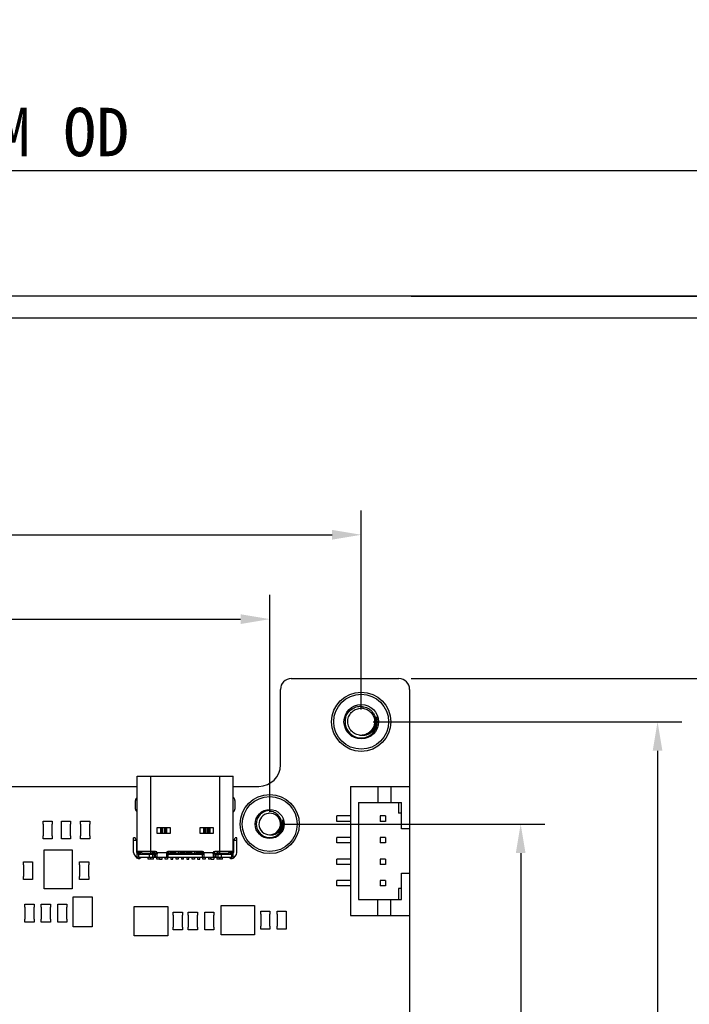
# Model space of a CAD drawing. Header units: millimetres. Extents: x 693 to 1326, y -348 to -145.
# Tile 7 of 8: x 1198 to 1261, y -250 to -158. Entities that reach past the tile are written whole.
import ezdxf

# ---------------------------------------------------------------- set-up
doc = ezdxf.new("R2010")
doc.units = ezdxf.units.MM
doc.header["$LTSCALE"] = 30.734
doc.header["$PDMODE"] = 3
doc.header["$PDSIZE"] = 0.3125
doc.layers.get('0').update_dxf_attribs({"linetype": 'CONTINUOUS'})
doc.layers.get('Defpoints').update_dxf_attribs({"linetype": 'CONTINUOUS'})
doc.layers.add('Dim', color=6, linetype='CONTINUOUS', lineweight=13)
doc.styles.get("Standard").update_dxf_attribs({"font": 'simsun.ttc', "width": 0.8})
doc.styles.add('宋体', font='txt')
doc.dimstyles.new('ISO-25_WS', dxfattribs={"dimscale": 1.8, "dimtxt": 2.5, "dimasz": 1.5, "dimexe": 1.25, "dimexo": 0.625, "dimtad": 1, "dimdsep": 46, "dimtxsty": 'STANDARD', "dimcen": 2.5, "dimadec": 0, "dimazin": 0, "dimtfac": 1, "dimtmove": 0, "dimatfit": 3, "dimfxl": 1, "dimtolj": 1, "dimtzin": 0, "dimarcsym": 0})

# ---------------------------------------------------------------- blocks, each defined once
blk = doc.blocks.new('*D150')
at = {"layer": 'Defpoints', "color": 0}
for p in [(1230.056, -206.22), (1135.056, -223.578), (1230.056, -223.576)]:
    blk.add_point(p, dxfattribs=at)
at = {"layer": 'Dim', "color": 0, "lineweight": -2}
for p, q in [((1135.056, -222.453), (1135.056, -203.97)), ((1230.056, -222.451), (1230.056, -203.97)), ((1137.756, -206.22), (1227.356, -206.22))]:
    blk.add_line(p, q, dxfattribs=at)
at = {"layer": 'Dim', "color": 0}
for points in [[(1137.756, -205.77), (1137.756, -206.67), (1135.056, -206.22)], [(1227.356, -206.67), (1227.356, -205.77), (1230.056, -206.22)]]:
    blk.add_solid(points, dxfattribs=at)
at = {"layer": 'Dim', "color": 0, "insert": (1182.556, -202.895), "char_height": 4.5, "attachment_point": 5}
blk.add_mtext('\\A1;95', dxfattribs=at)
blk = doc.blocks.new('*D151')
at = {"layer": 'Defpoints', "color": 0}
for p in [(1221.556, -214.054), (1163.556, -233.078), (1221.556, -233.078)]:
    blk.add_point(p, dxfattribs=at)
at = {"layer": 'Dim', "color": 0, "lineweight": -2}
for p, q in [((1163.556, -231.953), (1163.556, -211.804)), ((1221.556, -231.953), (1221.556, -211.804)), ((1166.256, -214.054), (1218.856, -214.054))]:
    blk.add_line(p, q, dxfattribs=at)
at = {"layer": 'Dim', "color": 0}
for points in [[(1166.256, -213.604), (1166.256, -214.504), (1163.556, -214.054)], [(1218.856, -214.504), (1218.856, -213.604), (1221.556, -214.054)]]:
    blk.add_solid(points, dxfattribs=at)
at = {"layer": 'Dim', "color": 0, "insert": (1192.556, -210.73), "char_height": 4.5, "attachment_point": 5}
blk.add_mtext('\\A1;58', dxfattribs=at)
blk = doc.blocks.new('*D152')
at = {"layer": 'Defpoints', "color": 0}
for p in [(1230.056, -223.578), (1230.056, -291.578), (1257.585, -291.578)]:
    blk.add_point(p, dxfattribs=at)
at = {"layer": 'Dim', "color": 0, "lineweight": -2}
for p, q in [((1231.181, -223.578), (1259.835, -223.578)), ((1257.585, -226.278), (1257.585, -288.878)), ((1231.181, -291.578), (1259.835, -291.578))]:
    blk.add_line(p, q, dxfattribs=at)
at = {"layer": 'Dim', "color": 0}
for points in [[(1258.035, -226.278), (1257.135, -226.278), (1257.585, -223.578)], [(1257.135, -288.878), (1258.035, -288.878), (1257.585, -291.578)]]:
    blk.add_solid(points, dxfattribs=at)
at = {"layer": 'Dim', "color": 0, "insert": (1254.26, -258.419), "char_height": 4.5, "attachment_point": 5, "rotation": 90}
blk.add_mtext('\\A1;68', dxfattribs=at)
blk = doc.blocks.new('*D153')
at = {"layer": 'Defpoints', "color": 0}
for p in [(1221.556, -233.078), (1221.556, -282.078), (1244.869, -282.078)]:
    blk.add_point(p, dxfattribs=at)
at = {"layer": 'Dim', "color": 0, "lineweight": -2}
for p, q in [((1222.681, -233.078), (1247.119, -233.078)), ((1244.869, -235.778), (1244.869, -279.378)), ((1222.681, -282.078), (1247.119, -282.078))]:
    blk.add_line(p, q, dxfattribs=at)
at = {"layer": 'Dim', "color": 0}
for points in [[(1245.319, -235.778), (1244.419, -235.778), (1244.869, -233.078)], [(1244.419, -279.378), (1245.319, -279.378), (1244.869, -282.078)]]:
    blk.add_solid(points, dxfattribs=at)
at = {"layer": 'Dim', "color": 0, "insert": (1241.544, -257.578), "char_height": 4.5, "attachment_point": 5, "rotation": 90}
blk.add_mtext('\\A1;49', dxfattribs=at)
blk = doc.blocks.new('*D161')
at = {"layer": 'Defpoints', "color": 0}
for p in [(1065.456, -172.413), (1065.456, -186.078), (1294.056, -186.078)]:
    blk.add_point(p, dxfattribs=at)
at = {"layer": 'Dim', "color": 0, "lineweight": -2}
for p, q in [((1065.456, -184.953), (1065.456, -170.163)), ((1294.056, -184.953), (1294.056, -170.163)), ((1291.356, -172.413), (1068.156, -172.413))]:
    blk.add_line(p, q, dxfattribs=at)
at = {"layer": 'Dim', "color": 0}
for points in [[(1068.156, -171.963), (1068.156, -172.863), (1065.456, -172.413)], [(1291.356, -172.863), (1291.356, -171.963), (1294.056, -172.413)]]:
    blk.add_solid(points, dxfattribs=at)
at = {"layer": 'Dim', "color": 0, "insert": (1182.479, -168.862), "char_height": 4.5, "attachment_point": 5, "style": '宋体'}
blk.add_mtext('\\A1;228.6%%P0.2 LCM OD', dxfattribs=at)
blk = doc.blocks.new('*D167')
at = {"layer": 'Defpoints', "color": 0}
for p in [(1233.556, -219.578), (1233.556, -295.578), (1269.012, -295.578)]:
    blk.add_point(p, dxfattribs=at)
at = {"layer": 'Dim', "color": 0, "lineweight": -2}
for p, q in [((1234.681, -219.578), (1271.262, -219.578)), ((1269.012, -222.278), (1269.012, -292.878)), ((1234.681, -295.578), (1271.262, -295.578))]:
    blk.add_line(p, q, dxfattribs=at)
at = {"layer": 'Dim', "color": 0}
for points in [[(1269.462, -222.278), (1268.562, -222.278), (1269.012, -219.578)], [(1268.562, -292.878), (1269.462, -292.878), (1269.012, -295.578)]]:
    blk.add_solid(points, dxfattribs=at)
at = {"layer": 'Dim', "color": 0, "insert": (1265.688, -257.578), "char_height": 4.5, "attachment_point": 5, "rotation": 90}
blk.add_mtext('\\A1;76', dxfattribs=at)
blk = doc.blocks.new('*D171')
at = {"layer": 'Defpoints', "color": 0}
for p in [(1233.556, -184.078), (1269.012, -184.078), (1233.556, -219.578)]:
    blk.add_point(p, dxfattribs=at)
at = {"layer": 'Dim', "color": 0, "lineweight": -2}
for p, q in [((1234.681, -184.078), (1271.262, -184.078)), ((1269.012, -216.878), (1269.012, -186.778)), ((1234.681, -219.578), (1271.262, -219.578))]:
    blk.add_line(p, q, dxfattribs=at)
at = {"layer": 'Dim', "color": 0}
for points in [[(1269.462, -186.778), (1268.562, -186.778), (1269.012, -184.078)], [(1268.562, -216.878), (1269.462, -216.878), (1269.012, -219.578)]]:
    blk.add_solid(points, dxfattribs=at)
at = {"layer": 'Dim', "color": 0, "insert": (1265.688, -201.828), "char_height": 4.5, "attachment_point": 5, "rotation": 90}
blk.add_mtext('\\A1;35.5', dxfattribs=at)

msp = doc.modelspace()

# ---------------------------------------------------------------- linework, layer by layer
at = {"color": 7, "linetype": 'Continuous'}
for p, q in [((1300.036, -184.078), (1065.036, -184.078)), ((1065.456, -186.078), (1294.056, -186.078)), ((1223.556, -219.578), (1233.556, -219.578)), ((1222.556, -227.578), (1222.556, -220.578)), ((1234.556, -220.578), (1234.556, -294.578)), ((1209.234, -236.148), (1209.234, -228.638)), ((1209.234, -228.638), (1218.174, -228.638)), ((1210.514, -235.818), (1210.514, -228.638)), ((1216.894, -228.638), (1216.894, -235.818)), ((1218.174, -236.148), (1218.174, -228.638)), ((1144.556, -229.578), (1209.234, -229.578)), ((1218.174, -229.578), (1220.556, -229.578)), ((1229.056, -229.578), (1234.556, -229.578)), ((1229.056, -229.578), (1229.056, -241.578)), ((1231.615, -229.578), (1231.615, -231.078)), ((1232.814, -229.578), (1232.814, -231.078)), ((1209.084, -231.688), (1209.084, -230.887)), ((1218.324, -230.887), (1218.324, -231.688)), ((1229.806, -231.078), (1233.806, -231.078)), ((1229.806, -231.078), (1229.806, -240.078)), ((1233.506, -231.078), (1233.506, -232.078)), ((1233.806, -233.521), (1233.806, -231.078)), ((1221.556, -231.828), (1221.556, -231.899)), ((1233.806, -232.078), (1233.506, -232.078)), ((1200.503, -233.083), (1200.503, -232.808)), ((1200.503, -232.808), (1201.353, -232.808)), ((1200.528, -233.083), (1200.503, -233.083)), ((1200.528, -234.179), (1200.528, -233.083)), ((1201.328, -233.083), (1201.328, -234.179)), ((1201.353, -233.083), (1201.328, -233.083)), ((1201.353, -232.808), (1201.353, -233.083)), ((1202.197, -233.083), (1202.197, -232.808)), ((1202.197, -232.808), (1203.047, -232.808)), ((1202.222, -233.083), (1202.197, -233.083)), ((1202.222, -234.18), (1202.222, -233.083)), ((1203.022, -233.083), (1203.022, -234.18)), ((1203.047, -233.083), (1203.022, -233.083)), ((1203.047, -232.808), (1203.047, -233.083)), ((1203.989, -233.083), (1203.989, -232.808)), ((1203.989, -232.808), (1204.839, -232.808)), ((1204.014, -233.083), (1203.989, -233.083)), ((1204.014, -234.179), (1204.014, -233.083)), ((1204.814, -233.083), (1204.814, -234.179)), ((1204.839, -233.083), (1204.814, -233.083)), ((1204.839, -232.808), (1204.839, -233.083)), ((1229.056, -232.328), (1227.806, -232.328)), ((1227.806, -232.828), (1227.806, -232.328)), ((1229.056, -232.828), (1227.806, -232.828)), ((1232.306, -232.328), (1231.806, -232.328)), ((1231.806, -232.328), (1231.806, -232.828)), ((1232.306, -232.828), (1231.806, -232.828)), ((1232.306, -232.328), (1232.306, -232.828)), ((1211.064, -233.418), (1211.064, -233.918)), ((1212.344, -233.418), (1211.064, -233.418)), ((1211.064, -233.918), (1212.344, -233.918)), ((1211.43, -233.918), (1211.43, -233.418)), ((1211.518, -233.918), (1211.518, -233.418)), ((1211.61, -233.418), (1211.61, -233.918)), ((1211.798, -233.918), (1211.798, -233.418)), ((1211.889, -233.418), (1211.889, -233.918)), ((1211.978, -233.418), (1211.978, -233.918)), ((1212.344, -233.918), (1212.344, -233.418)), ((1216.344, -233.418), (1215.064, -233.418)), ((1215.064, -233.418), (1215.064, -233.918)), ((1215.064, -233.918), (1216.344, -233.918)), ((1215.43, -233.918), (1215.43, -233.418)), ((1215.518, -233.918), (1215.518, -233.418)), ((1215.61, -233.418), (1215.61, -233.918)), ((1215.798, -233.918), (1215.798, -233.418)), ((1215.889, -233.418), (1215.889, -233.918)), ((1215.978, -233.418), (1215.978, -233.918)), ((1216.344, -233.918), (1216.344, -233.418)), ((1234.556, -233.521), (1233.806, -233.521)), ((1200.503, -234.454), (1200.503, -234.179)), ((1200.503, -234.179), (1200.528, -234.179)), ((1201.353, -234.454), (1200.503, -234.454)), ((1201.328, -234.179), (1201.353, -234.179)), ((1201.353, -234.179), (1201.353, -234.454)), ((1202.197, -234.455), (1202.197, -234.18)), ((1202.197, -234.18), (1202.222, -234.18)), ((1203.047, -234.455), (1202.197, -234.455)), ((1203.022, -234.18), (1203.047, -234.18)), ((1203.047, -234.18), (1203.047, -234.455)), ((1203.989, -234.454), (1203.989, -234.179)), ((1203.989, -234.179), (1204.014, -234.179)), ((1204.839, -234.454), (1203.989, -234.454)), ((1204.814, -234.179), (1204.839, -234.179)), ((1204.839, -234.179), (1204.839, -234.454)), ((1208.914, -235.718), (1208.914, -234.368)), ((1209.064, -234.368), (1208.914, -234.368)), ((1208.914, -234.568), (1209.164, -234.568)), ((1209.214, -234.668), (1209.064, -234.368)), ((1209.214, -235.718), (1209.214, -234.668)), ((1209.234, -234.798), (1209.214, -234.798)), ((1209.214, -234.948), (1209.234, -234.948)), ((1218.194, -234.798), (1218.174, -234.798)), ((1218.174, -234.948), (1218.194, -234.948)), ((1218.194, -234.668), (1218.344, -234.368)), ((1218.194, -234.668), (1218.194, -235.718)), ((1218.244, -234.568), (1218.494, -234.568)), ((1218.494, -234.368), (1218.344, -234.368)), ((1218.494, -235.718), (1218.494, -234.368)), ((1229.056, -234.328), (1227.806, -234.328)), ((1227.806, -234.828), (1227.806, -234.328)), ((1229.056, -234.828), (1227.806, -234.828)), ((1232.306, -234.328), (1231.806, -234.328)), ((1231.806, -234.328), (1231.806, -234.828)), ((1232.306, -234.828), (1231.806, -234.828)), ((1232.306, -234.328), (1232.306, -234.828)), ((1200.602, -239.08), (1200.602, -235.48)), ((1200.602, -235.48), (1203.202, -235.48)), ((1203.202, -235.48), (1203.202, -239.08)), ((1209.234, -235.668), (1209.384, -235.818)), ((1210.954, -235.618), (1209.25, -235.618)), ((1209.534, -235.718), (1209.284, -235.718)), ((1209.364, -235.868), (1210.954, -235.868)), ((1209.384, -236.168), (1209.384, -235.818)), ((1209.384, -235.818), (1209.534, -235.818)), ((1209.534, -235.754), (1209.534, -235.718)), ((1209.534, -235.754), (1209.534, -235.868)), ((1209.554, -235.618), (1209.754, -235.818)), ((1209.684, -235.748), (1209.684, -235.868)), ((1211.098, -235.818), (1209.754, -235.818)), ((1210.104, -235.868), (1210.104, -235.818)), ((1210.364, -235.868), (1210.364, -236.168)), ((1210.641, -235.618), (1210.641, -235.818)), ((1210.671, -235.618), (1210.671, -235.818)), ((1210.685, -236.168), (1210.685, -235.868)), ((1210.784, -235.618), (1210.784, -235.818)), ((1210.826, -235.868), (1210.826, -236.168)), ((1210.844, -235.818), (1210.844, -235.618)), ((1210.954, -236.168), (1210.954, -235.868)), ((1210.964, -235.619), (1210.964, -235.818)), ((1211.024, -235.818), (1211.024, -235.637)), ((1211.024, -235.718), (1211.963, -235.718)), ((1211.104, -236.142), (1211.104, -235.768)), ((1211.954, -235.768), (1211.954, -236.168)), ((1215.454, -235.818), (1211.954, -235.818)), ((1211.954, -235.868), (1215.454, -235.868)), ((1212.084, -235.818), (1212.084, -235.621)), ((1215.304, -235.618), (1212.104, -235.618)), ((1212.104, -235.868), (1212.104, -236.168)), ((1212.144, -235.818), (1212.144, -235.618)), ((1212.264, -235.618), (1212.264, -235.818)), ((1212.324, -235.818), (1212.324, -235.618)), ((1212.324, -235.718), (1212.584, -235.718)), ((1212.584, -235.618), (1212.584, -235.818)), ((1212.644, -235.818), (1212.644, -235.618)), ((1212.764, -235.818), (1212.764, -235.618)), ((1212.824, -235.818), (1212.824, -235.618)), ((1213.084, -235.818), (1213.084, -235.618)), ((1213.144, -235.818), (1213.144, -235.618)), ((1213.264, -235.618), (1213.264, -235.818)), ((1213.324, -235.818), (1213.324, -235.618)), ((1213.324, -235.718), (1213.584, -235.718)), ((1213.584, -235.618), (1213.584, -235.818)), ((1213.644, -235.818), (1213.644, -235.618)), ((1213.764, -235.618), (1213.764, -235.818)), ((1213.824, -235.818), (1213.824, -235.618)), ((1213.824, -235.718), (1214.084, -235.718)), ((1214.084, -235.618), (1214.084, -235.818)), ((1214.144, -235.818), (1214.144, -235.618)), ((1214.264, -235.818), (1214.264, -235.618)), ((1214.324, -235.818), (1214.324, -235.618)), ((1214.584, -235.818), (1214.584, -235.618)), ((1214.644, -235.818), (1214.644, -235.618)), ((1214.764, -235.618), (1214.764, -235.818)), ((1214.824, -235.818), (1214.824, -235.618)), ((1214.824, -235.718), (1215.084, -235.718)), ((1215.084, -235.618), (1215.084, -235.818)), ((1215.144, -235.818), (1215.144, -235.618)), ((1215.264, -235.818), (1215.264, -235.618)), ((1215.304, -236.168), (1215.304, -235.868)), ((1215.324, -235.818), (1215.324, -235.621)), ((1215.445, -235.718), (1216.379, -235.718)), ((1215.454, -236.168), (1215.454, -235.768)), ((1216.304, -235.768), (1216.304, -236.142)), ((1217.654, -235.818), (1216.31, -235.818)), ((1216.379, -235.818), (1216.379, -235.639)), ((1216.439, -235.818), (1216.439, -235.62)), ((1218.158, -235.618), (1216.454, -235.618)), ((1216.454, -235.868), (1218.044, -235.868)), ((1216.454, -235.868), (1216.454, -236.168)), ((1216.582, -236.168), (1216.582, -235.868)), ((1216.706, -235.818), (1216.706, -235.618)), ((1216.723, -235.868), (1216.723, -236.168)), ((1216.766, -235.818), (1216.766, -235.618)), ((1217.044, -235.868), (1217.044, -236.168)), ((1217.304, -235.818), (1217.304, -235.868)), ((1217.654, -235.818), (1217.854, -235.618)), ((1217.724, -235.868), (1217.724, -235.748)), ((1218.124, -235.718), (1217.874, -235.718)), ((1217.874, -235.718), (1217.874, -235.754)), ((1217.874, -235.868), (1217.874, -235.754)), ((1217.874, -235.818), (1218.024, -235.818)), ((1218.024, -235.818), (1218.174, -235.668)), ((1218.024, -236.168), (1218.024, -235.818)), ((1198.68, -236.863), (1198.68, -236.588)), ((1198.68, -236.588), (1199.53, -236.588)), ((1199.53, -236.588), (1199.53, -236.863)), ((1203.887, -236.863), (1203.887, -236.588)), ((1203.887, -236.588), (1204.737, -236.588)), ((1204.737, -236.588), (1204.737, -236.863)), ((1209.364, -236.168), (1218.044, -236.168)), ((1210.254, -236.346), (1210.254, -236.168)), ((1210.504, -236.346), (1210.254, -236.346)), ((1210.504, -236.346), (1210.504, -236.168)), ((1210.519, -236.346), (1210.519, -236.168)), ((1210.754, -236.346), (1210.519, -236.346)), ((1210.754, -236.346), (1210.754, -236.168)), ((1211.054, -236.346), (1211.054, -236.168)), ((1211.294, -236.346), (1211.054, -236.346)), ((1211.294, -236.168), (1211.294, -236.346)), ((1211.314, -236.168), (1211.314, -236.346)), ((1211.314, -236.346), (1211.554, -236.346)), ((1211.554, -236.346), (1211.554, -236.168)), ((1211.854, -236.346), (1211.854, -236.168)), ((1212.054, -236.346), (1211.854, -236.346)), ((1212.054, -236.168), (1212.054, -236.346)), ((1212.354, -236.168), (1212.354, -236.346)), ((1212.354, -236.346), (1212.554, -236.346)), ((1212.554, -236.346), (1212.554, -236.168)), ((1212.854, -236.346), (1212.854, -236.168)), ((1213.054, -236.346), (1212.854, -236.346)), ((1213.054, -236.168), (1213.054, -236.346)), ((1213.354, -236.168), (1213.354, -236.346)), ((1213.554, -236.346), (1213.354, -236.346)), ((1213.554, -236.346), (1213.554, -236.168)), ((1213.854, -236.168), (1213.854, -236.346)), ((1213.854, -236.346), (1214.054, -236.346)), ((1214.054, -236.346), (1214.054, -236.168)), ((1214.354, -236.346), (1214.354, -236.168)), ((1214.554, -236.346), (1214.354, -236.346)), ((1214.554, -236.168), (1214.554, -236.346)), ((1214.854, -236.168), (1214.854, -236.346)), ((1214.854, -236.346), (1215.054, -236.346)), ((1215.054, -236.346), (1215.054, -236.168)), ((1215.354, -236.346), (1215.354, -236.168)), ((1215.554, -236.346), (1215.354, -236.346)), ((1215.554, -236.168), (1215.554, -236.346)), ((1215.854, -236.168), (1215.854, -236.346)), ((1216.094, -236.346), (1215.854, -236.346)), ((1216.094, -236.346), (1216.094, -236.168)), ((1216.114, -236.346), (1216.114, -236.168)), ((1216.114, -236.346), (1216.354, -236.346)), ((1216.354, -236.168), (1216.354, -236.346)), ((1216.654, -236.168), (1216.654, -236.346)), ((1216.894, -236.346), (1216.654, -236.346)), ((1216.894, -236.346), (1216.894, -236.168)), ((1216.914, -236.168), (1216.914, -236.346)), ((1217.154, -236.346), (1216.914, -236.346)), ((1217.154, -236.346), (1217.154, -236.168)), ((1229.056, -236.328), (1227.806, -236.328)), ((1227.806, -236.828), (1227.806, -236.328)), ((1232.306, -236.328), (1231.806, -236.328)), ((1231.806, -236.328), (1231.806, -236.828)), ((1232.306, -236.328), (1232.306, -236.828)), ((1198.705, -236.863), (1198.68, -236.863)), ((1198.705, -237.96), (1198.705, -236.863)), ((1199.505, -236.863), (1199.505, -237.96)), ((1199.53, -236.863), (1199.505, -236.863)), ((1203.912, -236.863), (1203.887, -236.863)), ((1203.912, -237.96), (1203.912, -236.863)), ((1204.712, -236.863), (1204.712, -237.96)), ((1204.737, -236.863), (1204.712, -236.863)), ((1229.056, -236.828), (1227.806, -236.828)), ((1232.306, -236.828), (1231.806, -236.828)), ((1233.806, -237.634), (1234.556, -237.634)), ((1233.806, -240.078), (1233.806, -237.634)), ((1198.68, -238.235), (1198.68, -237.96)), ((1198.68, -237.96), (1198.705, -237.96)), ((1199.53, -238.235), (1198.68, -238.235)), ((1199.505, -237.96), (1199.53, -237.96)), ((1199.53, -237.96), (1199.53, -238.235)), ((1203.887, -237.96), (1203.912, -237.96)), ((1203.887, -238.235), (1203.887, -237.96)), ((1204.737, -238.235), (1203.887, -238.235)), ((1204.712, -237.96), (1204.737, -237.96)), ((1204.737, -237.96), (1204.737, -238.235)), ((1229.056, -238.328), (1227.806, -238.328)), ((1227.806, -238.828), (1227.806, -238.328)), ((1232.306, -238.328), (1231.806, -238.328)), ((1231.806, -238.328), (1231.806, -238.828)), ((1232.306, -238.328), (1232.306, -238.828)), ((1203.202, -239.08), (1200.602, -239.08)), ((1229.056, -238.828), (1227.806, -238.828)), ((1232.306, -238.828), (1231.806, -238.828)), ((1233.806, -239.078), (1233.506, -239.078)), ((1233.506, -239.078), (1233.506, -240.078)), ((1203.296, -242.619), (1203.296, -239.825)), ((1203.296, -239.825), (1205.074, -239.825)), ((1205.074, -239.825), (1205.074, -242.619)), ((1229.806, -240.078), (1233.806, -240.078)), ((1231.615, -241.578), (1231.615, -240.078)), ((1232.814, -241.578), (1232.814, -240.078)), ((1198.81, -240.808), (1198.81, -240.533)), ((1198.81, -240.533), (1199.66, -240.533)), ((1198.835, -240.808), (1198.81, -240.808)), ((1198.835, -241.905), (1198.835, -240.808)), ((1199.635, -240.808), (1199.635, -241.905)), ((1199.66, -240.808), (1199.635, -240.808)), ((1199.66, -240.533), (1199.66, -240.808)), ((1200.334, -240.808), (1200.334, -240.533)), ((1200.334, -240.533), (1201.184, -240.533)), ((1200.359, -240.808), (1200.334, -240.808)), ((1200.359, -241.905), (1200.359, -240.808)), ((1201.159, -240.808), (1201.159, -241.905)), ((1201.184, -240.808), (1201.159, -240.808)), ((1201.184, -240.533), (1201.184, -240.808)), ((1201.858, -240.808), (1201.858, -240.533)), ((1201.858, -240.533), (1202.708, -240.533)), ((1201.883, -240.808), (1201.858, -240.808)), ((1201.883, -241.905), (1201.883, -240.808)), ((1202.683, -240.808), (1202.683, -241.905)), ((1202.708, -240.808), (1202.683, -240.808)), ((1202.708, -240.533), (1202.708, -240.808)), ((1208.978, -240.741), (1212.077, -240.741)), ((1208.978, -243.458), (1208.978, -240.741)), ((1212.077, -240.741), (1212.077, -243.458)), ((1212.594, -241.267), (1213.444, -241.267)), ((1212.594, -241.542), (1212.594, -241.267)), ((1213.444, -241.267), (1213.444, -241.542)), ((1213.991, -241.267), (1214.841, -241.267)), ((1213.991, -241.542), (1213.991, -241.267)), ((1214.841, -241.267), (1214.841, -241.542)), ((1215.515, -241.267), (1216.365, -241.267)), ((1215.515, -241.542), (1215.515, -241.267)), ((1216.365, -241.267), (1216.365, -241.542)), ((1217.058, -240.643), (1220.157, -240.643)), ((1217.058, -243.361), (1217.058, -240.643)), ((1220.157, -240.643), (1220.157, -243.361)), ((1220.722, -241.178), (1221.572, -241.178)), ((1220.722, -241.453), (1220.722, -241.178)), ((1221.572, -241.178), (1221.572, -241.453)), ((1222.246, -241.178), (1223.096, -241.178)), ((1222.246, -241.453), (1222.246, -241.178)), ((1223.096, -241.178), (1223.096, -241.453)), ((1198.81, -242.18), (1198.81, -241.905)), ((1198.81, -241.905), (1198.835, -241.905)), ((1199.66, -242.18), (1198.81, -242.18)), ((1199.635, -241.905), (1199.66, -241.905)), ((1199.66, -241.905), (1199.66, -242.18)), ((1200.334, -242.18), (1200.334, -241.905)), ((1200.334, -241.905), (1200.359, -241.905)), ((1201.184, -242.18), (1200.334, -242.18)), ((1201.159, -241.905), (1201.184, -241.905)), ((1201.184, -241.905), (1201.184, -242.18)), ((1201.858, -242.18), (1201.858, -241.905)), ((1201.858, -241.905), (1201.883, -241.905)), ((1202.708, -242.18), (1201.858, -242.18)), ((1202.683, -241.905), (1202.708, -241.905)), ((1202.708, -241.905), (1202.708, -242.18)), ((1212.619, -241.542), (1212.594, -241.542)), ((1212.619, -242.639), (1212.619, -241.542)), ((1213.444, -241.542), (1213.419, -241.542)), ((1213.419, -241.542), (1213.419, -242.639)), ((1214.016, -241.542), (1213.991, -241.542)), ((1214.016, -242.639), (1214.016, -241.542)), ((1214.841, -241.542), (1214.816, -241.542)), ((1214.816, -241.542), (1214.816, -242.639)), ((1215.54, -241.542), (1215.515, -241.542)), ((1215.54, -242.639), (1215.54, -241.542)), ((1216.365, -241.542), (1216.34, -241.542)), ((1216.34, -241.542), (1216.34, -242.639)), ((1220.747, -241.453), (1220.722, -241.453)), ((1220.747, -242.55), (1220.747, -241.453)), ((1221.572, -241.453), (1221.547, -241.453)), ((1221.547, -241.453), (1221.547, -242.55)), ((1222.271, -241.453), (1222.246, -241.453)), ((1222.271, -242.55), (1222.271, -241.453)), ((1223.096, -241.453), (1223.071, -241.453)), ((1223.071, -241.453), (1223.071, -242.55)), ((1229.056, -241.578), (1234.556, -241.578)), ((1205.074, -242.619), (1203.296, -242.619)), ((1212.594, -242.639), (1212.619, -242.639)), ((1212.594, -242.914), (1212.594, -242.639)), ((1213.444, -242.914), (1212.594, -242.914)), ((1213.419, -242.639), (1213.444, -242.639)), ((1213.444, -242.639), (1213.444, -242.914)), ((1213.991, -242.639), (1214.016, -242.639)), ((1213.991, -242.914), (1213.991, -242.639)), ((1214.841, -242.914), (1213.991, -242.914)), ((1214.816, -242.639), (1214.841, -242.639)), ((1214.841, -242.639), (1214.841, -242.914)), ((1215.515, -242.639), (1215.54, -242.639)), ((1215.515, -242.914), (1215.515, -242.639)), ((1216.365, -242.914), (1215.515, -242.914)), ((1216.34, -242.639), (1216.365, -242.639)), ((1216.365, -242.639), (1216.365, -242.914)), ((1220.722, -242.55), (1220.747, -242.55)), ((1220.722, -242.825), (1220.722, -242.55)), ((1221.572, -242.825), (1220.722, -242.825)), ((1221.547, -242.55), (1221.572, -242.55)), ((1221.572, -242.55), (1221.572, -242.825)), ((1222.246, -242.55), (1222.271, -242.55)), ((1222.246, -242.825), (1222.246, -242.55)), ((1223.096, -242.825), (1222.246, -242.825)), ((1223.071, -242.55), (1223.096, -242.55)), ((1223.096, -242.55), (1223.096, -242.825)), ((1212.077, -243.458), (1208.978, -243.458)), ((1220.157, -243.361), (1217.058, -243.361))]:
    msp.add_line(p, q, dxfattribs=at)
for centre, radius in [((1230.056, -223.578), 2.75), ((1230.056, -223.578), 2.55), ((1230.056, -223.578), 1.6), ((1221.556, -233.078), 2.75), ((1221.556, -233.078), 2.55), ((1221.556, -233.078), 1.35)]:
    msp.add_circle(centre, radius, dxfattribs=at)
for centre, radius, start, end in [((1223.556, -220.578), 1, 90.02089, 179.97911), ((1233.556, -220.578), 1, 0.02089, 89.97911), ((1230.056, -223.577), 1.249, 87.09387, 89.02546), ((1230.056, -223.576), 1.249, 86.63336, 87.09363), ((1230.055, -223.579), 1.251, 84.04749, 86.63266), ((1230.055, -223.581), 1.253, 81.85911, 84.04765), ((1230.055, -223.581), 1.254, 81.32708, 81.85913), ((1230.055, -223.582), 1.254, 79.19579, 81.32698), ((1230.056, -223.578), 1.5, 162, 18), ((1230.056, -223.574), 1.254, 262.16484, 264.22849), ((1230.056, -223.573), 1.254, 264.22837, 264.75879), ((1230.056, -223.573), 1.255, 264.75896, 266.89231), ((1230.056, -223.574), 1.254, 266.89192, 269.55271), ((1230.056, -223.576), 1.251, 269.55345, 269.98441), ((1230.056, -223.582), 1.246, 270.00451, 272.43063), ((1230.113, -223.594), 1.235, 267.37086, 269.81571), ((1230.056, -223.582), 1.246, 272.43058, 274.14232), ((1230.113, -223.584), 1.245, 269.81452, 271.53141), ((1220.555, -227.577), 2.001, 270.02089, 359.97911), ((1209.384, -230.887), 0.3, 120.67128, 180), ((1218.024, -230.887), 0.3, 0, 59.29192), ((1209.384, -231.688), 0.3, 180, 239.3395), ((1218.024, -231.688), 0.3, 300.66678, 0), ((1221.556, -233.078), 1.25, 90, 18), ((1221.556, -233.078), 1, 96.86047, 269.18681), ((1221.556, -233.077), 0.999, 94.8441, 96.86309), ((1221.556, -233.076), 0.999, 94.03398, 94.84373), ((1221.556, -233.077), 0.999, 93.22862, 94.03398), ((1221.556, -233.077), 1, 91.21441, 93.22851), ((1221.556, -233.078), 1, 276.05829, 91.21637), ((1209.384, -234.888), 0.3, 120.66101, 128.64027), ((1218.024, -234.888), 0.3, 51.4941, 59.29192), ((1221.556, -233.083), 0.995, 269.18306, 270.00018), ((1221.613, -233.08), 1, 266.75501, 269.98584), ((1221.556, -233.078), 1, 270.40185, 272.41603), ((1221.556, -233.079), 0.998, 272.41641, 273.22684), ((1221.556, -233.081), 0.997, 273.22684, 274.03373), ((1221.613, -233.074), 1.005, 269.98371, 270.9629), ((1221.556, -233.081), 0.996, 274.03383, 274.21068), ((1221.556, -233.08), 0.998, 274.21111, 276.06157), ((1209.364, -235.718), 0.45, 180, 270), ((1209.084, -235.46), 0.15, 0, 29.90413), ((1209.364, -235.718), 0.15, 180, 270), ((1210.954, -235.768), 0.15, 0, 90), ((1212.104, -235.768), 0.15, 90, 180), ((1215.304, -235.768), 0.15, 0, 90), ((1216.454, -235.768), 0.15, 90, 180), ((1218.044, -235.718), 0.45, 270, 0), ((1218.044, -235.718), 0.15, 270, 0), ((1218.324, -235.46), 0.15, 150.09587, 180), ((1209.384, -235.988), 0.3, 199.20421, 321.97939), ((1218.024, -235.988), 0.3, 217.99617, 340.76205)]:
    msp.add_arc(centre, radius, start, end, dxfattribs=at)
for points, knots in [([(1228.629, -223.114), (1228.682, -222.971), (1228.833, -222.698), (1229.116, -222.432), (1229.383, -222.28), (1229.67, -222.171), (1229.903, -222.143), (1230.056, -222.149)], [0, 0, 0, 0, 0.249845, 0.499658, 0.624945, 0.750232, 1, 1, 1, 1]), ([(1230.056, -222.149), (1230.142, -222.152), (1230.313, -222.175), (1230.559, -222.254), (1230.786, -222.377), (1230.988, -222.54), (1231.156, -222.736), (1231.284, -222.961), (1231.367, -223.206), (1231.403, -223.462), (1231.39, -223.721), (1231.327, -223.972), (1231.216, -224.206), (1231.062, -224.414), (1230.87, -224.587), (1230.648, -224.719), (1230.403, -224.804), (1230.232, -224.826), (1230.146, -224.828)], [0, 0, 0, 0, 0.062515, 0.125024, 0.187535, 0.250043, 0.312554, 0.375059, 0.437562, 0.500065, 0.562565, 0.625062, 0.687557, 0.75005, 0.812536, 0.875022, 0.937504, 1, 1, 1, 1]), ([(1229.885, -224.816), (1229.808, -224.805), (1229.653, -224.769), (1229.437, -224.672), (1229.243, -224.536), (1229.077, -224.367), (1228.946, -224.169), (1228.855, -223.95), (1228.806, -223.718), (1228.802, -223.481), (1228.843, -223.247), (1228.926, -223.026), (1229.05, -222.823), (1229.209, -222.648), (1229.399, -222.506), (1229.612, -222.401), (1229.841, -222.339), (1229.998, -222.326), (1230.077, -222.328)], [0, 0, 0, 0, 0.062503, 0.125002, 0.187499, 0.250001, 0.312503, 0.375, 0.437499, 0.500002, 0.562501, 0.624999, 0.6875, 0.750002, 0.812499, 0.874999, 0.937502, 1, 1, 1, 1]), ([(1230.29, -222.35), (1230.364, -222.364), (1230.509, -222.405), (1230.711, -222.505), (1230.893, -222.64), (1231.047, -222.805), (1231.17, -222.995), (1231.256, -223.204), (1231.303, -223.425), (1231.31, -223.651), (1231.277, -223.874), (1231.204, -224.088), (1231.094, -224.286), (1230.951, -224.46), (1230.778, -224.606), (1230.582, -224.719), (1230.369, -224.795), (1230.221, -224.819), (1230.146, -224.824)], [0, 0, 0, 0, 0.062501, 0.125003, 0.1875, 0.249999, 0.312502, 0.375002, 0.437498, 0.499999, 0.562502, 0.625, 0.687497, 0.749999, 0.812501, 0.874998, 0.937497, 1, 1, 1, 1]), ([(1230.056, -224.828), (1230.163, -224.839), (1230.383, -224.834), (1230.697, -224.743), (1230.981, -224.578), (1231.216, -224.35), (1231.391, -224.073), (1231.498, -223.763), (1231.532, -223.437), (1231.507, -223.22), (1231.483, -223.114)], [0, 0, 0, 0, 0.124857, 0.249764, 0.37471, 0.499698, 0.624726, 0.74978, 0.874871, 1, 1, 1, 1]), ([(1221.629, -234.079), (1221.699, -234.078), (1221.839, -234.061), (1222.038, -233.993), (1222.22, -233.886), (1222.376, -233.745), (1222.501, -233.576), (1222.591, -233.385), (1222.642, -233.181), (1222.652, -232.971), (1222.623, -232.762), (1222.554, -232.563), (1222.45, -232.38), (1222.313, -232.22), (1222.15, -232.088), (1221.965, -231.987), (1221.765, -231.922), (1221.626, -231.902), (1221.556, -231.899)], [0, 0, 0, 0, 0.062493, 0.124967, 0.187447, 0.249931, 0.312421, 0.374914, 0.437408, 0.499908, 0.562411, 0.624915, 0.687423, 0.749933, 0.812444, 0.874959, 0.937479, 1, 1, 1, 1]), ([(1221.556, -234.078), (1221.644, -234.089), (1221.779, -234.089), (1221.953, -234.054), (1222.122, -233.997), (1222.317, -233.887), (1222.48, -233.733), (1222.585, -233.589), (1222.674, -233.435), (1222.749, -233.224), (1222.781, -232.957), (1222.763, -232.778), (1222.745, -232.691)], [0, 0, 0, 0, 0.124714, 0.187226, 0.249758, 0.374619, 0.499544, 0.56214, 0.624745, 0.749778, 0.874858, 1, 1, 1, 1]), ([(1209.236, -235.669), (1209.236, -235.665), (1209.236, -235.658), (1209.237, -235.648), (1209.239, -235.639), (1209.24, -235.631), (1209.242, -235.625), (1209.244, -235.621), (1209.247, -235.618), (1209.249, -235.618), (1209.25, -235.618)], [0, 0, 0, 0, 0.210022, 0.396267, 0.557275, 0.692193, 0.801167, 0.885401, 0.948576, 1, 1, 1, 1]), ([(1209.534, -235.718), (1209.534, -235.71), (1209.535, -235.696), (1209.536, -235.677), (1209.537, -235.66), (1209.539, -235.645), (1209.541, -235.634), (1209.544, -235.626), (1209.547, -235.622), (1209.549, -235.619), (1209.552, -235.618), (1209.554, -235.618), (1209.555, -235.618)], [0, 0, 0, 0, 0.204794, 0.389652, 0.551438, 0.688542, 0.800083, 0.886059, 0.920219, 0.949465, 0.975298, 1, 1, 1, 1]), ([(1211.104, -235.768), (1211.103, -235.778), (1211.103, -235.792), (1211.101, -235.811), (1211.097, -235.827), (1211.09, -235.841), (1211.08, -235.852), (1211.07, -235.857), (1211.059, -235.862), (1211.042, -235.865), (1211.018, -235.867), (1210.987, -235.868), (1210.965, -235.868), (1210.954, -235.868)], [0, 0, 0, 0, 0.138098, 0.200948, 0.25894, 0.361822, 0.41054, 0.460644, 0.514213, 0.572346, 0.702519, 0.847505, 1, 1, 1, 1]), ([(1216.454, -235.868), (1216.443, -235.868), (1216.421, -235.868), (1216.39, -235.867), (1216.366, -235.865), (1216.349, -235.862), (1216.338, -235.857), (1216.328, -235.852), (1216.317, -235.841), (1216.311, -235.827), (1216.307, -235.811), (1216.305, -235.792), (1216.304, -235.778), (1216.304, -235.768)], [0, 0, 0, 0, 0.152553, 0.297593, 0.42784, 0.485997, 0.539498, 0.589523, 0.638213, 0.741109, 0.799089, 0.86192, 1, 1, 1, 1]), ([(1217.853, -235.618), (1217.854, -235.618), (1217.856, -235.618), (1217.858, -235.619), (1217.861, -235.622), (1217.864, -235.626), (1217.867, -235.634), (1217.869, -235.645), (1217.871, -235.66), (1217.872, -235.677), (1217.873, -235.696), (1217.873, -235.71), (1217.874, -235.718)], [0, 0, 0, 0, 0.024702, 0.050534, 0.079778, 0.113936, 0.199911, 0.311447, 0.448545, 0.610337, 0.795205, 1, 1, 1, 1]), ([(1218.158, -235.618), (1218.159, -235.618), (1218.161, -235.618), (1218.164, -235.621), (1218.166, -235.625), (1218.168, -235.631), (1218.169, -235.639), (1218.171, -235.648), (1218.172, -235.658), (1218.172, -235.665), (1218.172, -235.669)], [0, 0, 0, 0, 0.051423, 0.114592, 0.19882, 0.307792, 0.442711, 0.603725, 0.789975, 1, 1, 1, 1]), ([(1211.104, -236.142), (1211.104, -236.143), (1211.104, -236.147), (1211.101, -236.153), (1211.094, -236.157), (1211.087, -236.161), (1211.076, -236.164), (1211.06, -236.166), (1211.037, -236.167), (1211.011, -236.167), (1210.983, -236.168), (1210.964, -236.168), (1210.954, -236.168)], [0, 0, 0, 0, 0.029677, 0.058881, 0.125442, 0.167068, 0.215339, 0.332503, 0.475029, 0.638076, 0.815595, 1, 1, 1, 1]), ([(1216.454, -236.168), (1216.444, -236.168), (1216.425, -236.168), (1216.397, -236.167), (1216.371, -236.167), (1216.348, -236.166), (1216.332, -236.164), (1216.321, -236.161), (1216.313, -236.157), (1216.307, -236.153), (1216.304, -236.147), (1216.304, -236.143), (1216.304, -236.142)], [0, 0, 0, 0, 0.184409, 0.361933, 0.524984, 0.667512, 0.784668, 0.83293, 0.874549, 0.941114, 0.970323, 1, 1, 1, 1])]:
    msp.add_open_spline(points, degree=3, knots=knots, dxfattribs=at)

# ---------------------------------------------------------------- dimensions: what is measured, and where the dimension line sits
at = {"layer": 'Dim'}
dim = msp.add_linear_dim(base=(1065.456, -172.413), p1=(1294.056, -186.078), p2=(1065.456, -186.078), text='<>%%P0.2 LCM OD', dimstyle='ISO-25_WS', dxfattribs=at)
dim.commit()
dim.dimension.update_dxf_attribs({"geometry": '*D161', "text_midpoint": (1182.479, -172.413), "dimtype": 160})
for base, p1, p2, picture, middle in [((1269.012, -184.078), (1233.556, -219.578), (1233.556, -184.078), '*D171', (1265.688, -201.828)), ((1269.012, -295.578), (1233.556, -219.578), (1233.556, -295.578), '*D167', (1265.688, -257.578)), ((1244.869, -282.078), (1221.556, -233.078), (1221.556, -282.078), '*D153', (1241.544, -257.578))]:
    dim = msp.add_linear_dim(base=base, p1=p1, p2=p2, angle=90, dimstyle='ISO-25_WS', dxfattribs=at)
    dim.commit()
    dim.dimension.update_dxf_attribs({"geometry": picture, "text_midpoint": middle})
for base, p1, p2, picture, middle in [((1230.056, -206.22), (1135.056, -223.578), (1230.056, -223.576), '*D150', (1182.556, -202.895)), ((1221.556, -214.054), (1163.556, -233.078), (1221.556, -233.078), '*D151', (1192.556, -210.73))]:
    dim = msp.add_linear_dim(base=base, p1=p1, p2=p2, dimstyle='ISO-25_WS', dxfattribs=at)
    dim.commit()
    dim.dimension.update_dxf_attribs({"geometry": picture, "text_midpoint": middle})
dim = msp.add_linear_dim(base=(1257.585, -291.578), p1=(1230.056, -223.578), p2=(1230.056, -291.578), angle=90, dimstyle='ISO-25_WS', dxfattribs=at)
dim.commit()
dim.dimension.update_dxf_attribs({"geometry": '*D152', "text_midpoint": (1257.585, -258.419), "dimtype": 160})

doc.saveas('drawing.dxf')
